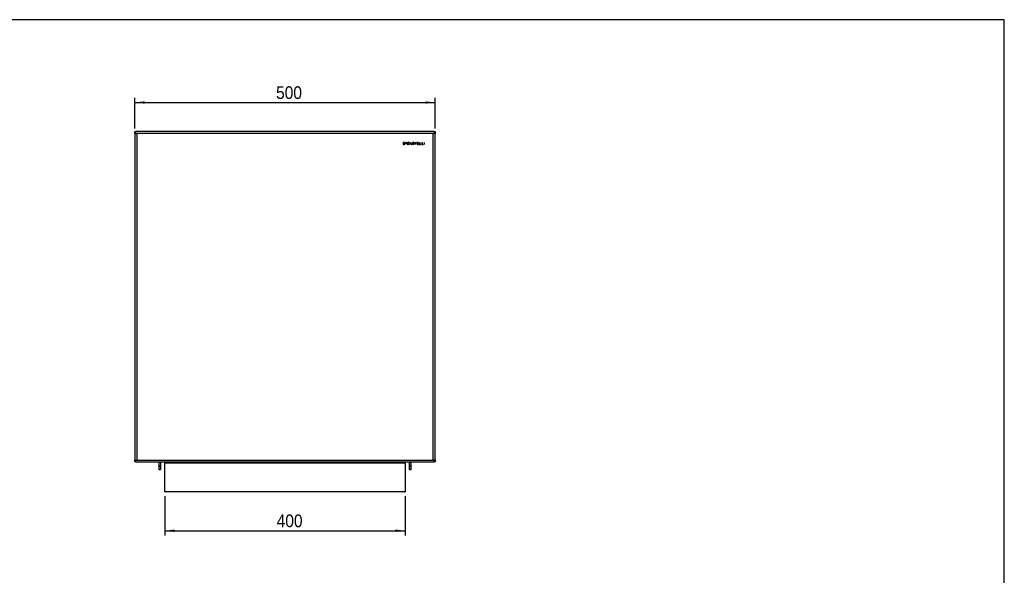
# Model space of a CAD drawing. Header units: millimetres. Extents: x 42 to 3322, y 70 to 2366.
# Tile 3 of 3: x 1682 to 3322, y 1441 to 2366. Entities that reach past the tile are written whole.
import ezdxf

# ---------------------------------------------------------------- set-up
doc = ezdxf.new("R2010")
doc.units = ezdxf.units.MM
doc.header["$LTSCALE"] = 8
doc.linetypes.add('SLD-Solido', pattern=[0])
doc.layers.add('QUOTE', color=1, linetype='SLD-Solido')
doc.layers.add('SCHIZZI', color=9, linetype='Continuous')
doc.styles.add('SLDTEXTSTYLE3', font='GOTHIC.TTF', dxfattribs={"width": 0.913})
doc.dimstyles.new('SLDDIMSTYLE0', dxfattribs={"dimtxt": 21.166667, "dimasz": 16, "dimexe": 0, "dimexo": 0.0625, "dimgap": 5.291667, "dimtad": 1, "dimdec": 1, "dimrnd": 1e-09, "dimzin": 12, "dimdsep": 46, "dimtxsty": 'SLDTEXTSTYLE3', "dimsah": 1, "dimcen": 0.09, "dimadec": 0, "dimazin": 3, "dimtfac": 1, "dimtdec": 1, "dimtofl": 0, "dimtmove": 0, "dimatfit": 3, "dimfxl": 1, "dimfrac": 2, "dimtolj": 1, "dimtzin": 12, "dimarcsym": 0})

# ---------------------------------------------------------------- blocks, each defined once
blk = doc.blocks.new('_D_4')
at = {"layer": 'QUOTE', "transparency": 16777216}
for p, q in [((1874.2, 2184.9), (1874.2, 2236.3)), ((2374.2, 2184.9), (2374.2, 2236.3)), ((1874.2, 2228.3), (2374.2, 2228.3))]:
    blk.add_line(p, q, dxfattribs=at)
for points in [[(1874.2, 2228.3), (1890.2, 2226.3), (1890.2, 2230.3)], [(2374.2, 2228.3), (2358.2, 2230.3), (2358.2, 2226.3)]]:
    blk.add_solid(points, dxfattribs=at)
at = {"layer": 'QUOTE', "transparency": 16777216, "insert": (2109.3, 2255.3), "char_height": 21.17, "attachment_point": 1, "style": 'SLDTEXTSTYLE3'}
blk.add_mtext('500', dxfattribs=at)
blk = doc.blocks.new('_D_5')
at = {"layer": 'QUOTE', "transparency": 16777216}
for p, q in [((1924.2, 1572.9), (1924.2, 1507.3)), ((2324.2, 1572.9), (2324.2, 1507.3)), ((1924.2, 1515.3), (2324.2, 1515.3))]:
    blk.add_line(p, q, dxfattribs=at)
for points in [[(1924.2, 1515.3), (1940.2, 1513.3), (1940.2, 1517.3)], [(2324.2, 1515.3), (2308.2, 1517.3), (2308.2, 1513.3)]]:
    blk.add_solid(points, dxfattribs=at)
at = {"layer": 'QUOTE', "transparency": 16777216, "insert": (2110.3, 1542.4), "char_height": 21.17, "attachment_point": 1, "style": 'SLDTEXTSTYLE3'}
blk.add_mtext('400', dxfattribs=at)

msp = doc.modelspace()

# ---------------------------------------------------------------- linework, layer by layer
for p, q in [((1874.19, 2179.93), (1875.19, 2179.93)), ((1874.19, 2178.43), (1874.19, 2179.93)), ((1874.19, 2177.43), (1874.19, 2177.93)), ((1874.19, 2177.93), (1875.69, 2177.93)), ((1874.19, 2176.93), (1874.19, 2177.43)), ((1874.19, 2176.93), (1874.19, 1632.93)), ((1874.19, 2176.93), (1875.69, 2176.93)), ((1875.19, 2179.93), (1875.69, 2179.93)), ((1875.69, 2176.93), (1875.69, 2179.93)), ((2372.69, 2179.93), (1875.69, 2179.93)), ((1875.69, 2176.93), (1877.19, 2176.93)), ((2371.19, 2176.93), (1877.19, 2176.93)), ((1877.19, 2176.93), (1877.19, 1632.93)), ((2372.69, 2176.93), (2371.19, 2176.93)), ((2371.19, 1632.93), (2371.19, 2176.93)), ((2372.69, 2179.93), (2372.69, 2176.93)), ((2372.69, 2179.93), (2373.19, 2179.93)), ((2372.69, 2177.93), (2374.19, 2177.93)), ((2372.69, 2176.93), (2374.19, 2176.93)), ((2373.19, 2179.93), (2374.19, 2179.93)), ((2374.19, 2179.93), (2374.19, 2178.43)), ((2374.19, 2177.93), (2374.19, 2177.43)), ((2374.19, 2177.43), (2374.19, 2176.93)), ((2374.19, 1632.93), (2374.19, 2176.93)), ((2321.19, 2161.9), (2321.19, 2158.5)), ((2322.51, 2161.9), (2321.19, 2161.9)), ((2321.19, 2158.5), (2322.74, 2158.5)), ((2321.62, 2161.47), (2321.62, 2158.93)), ((2322.51, 2161.47), (2321.62, 2161.47)), ((2321.62, 2158.93), (2322.7, 2158.93)), ((2325.25, 2161.9), (2325.25, 2159.99)), ((2326.64, 2161.9), (2325.25, 2161.9)), ((2325.25, 2159.99), (2326.64, 2159.99)), ((2326.64, 2161.64), (2325.52, 2161.64)), ((2325.52, 2161.64), (2325.52, 2161.08)), ((2326.64, 2161.08), (2325.52, 2161.08)), ((2326.64, 2160.82), (2325.52, 2160.82)), ((2325.52, 2160.82), (2325.52, 2160.25)), ((2325.52, 2160.25), (2326.64, 2160.25)), ((2326.64, 2161.9), (2326.64, 2161.64)), ((2326.64, 2160.82), (2326.64, 2161.08)), ((2326.64, 2159.99), (2326.64, 2160.25)), ((2328.41, 2158.76), (2327.98, 2157.8)), ((2328.45, 2157.8), (2327.98, 2157.8)), ((2328.8, 2158.58), (2328.45, 2157.8)), ((2329.64, 2161.51), (2328.59, 2159.16)), ((2330.04, 2161.34), (2328.97, 2158.97)), ((2330.18, 2162.69), (2329.82, 2161.9)), ((2330.04, 2161.34), (2330.21, 2161.73)), ((2330.65, 2162.69), (2330.18, 2162.69)), ((2330.65, 2162.69), (2330.21, 2161.73)), ((2330.56, 2161.46), (2330.28, 2161.13)), ((2330.57, 2159), (2330.29, 2159.33)), ((2331.85, 2158.5), (2333.38, 2161.96)), ((2331.85, 2158.5), (2332.32, 2158.5)), ((2332.32, 2158.5), (2332.8, 2159.59)), ((2332.8, 2159.59), (2334.43, 2159.59)), ((2333.38, 2161.96), (2333.85, 2161.96)), ((2333.85, 2161.96), (2335.37, 2158.5)), ((2334.43, 2159.59), (2334.9, 2158.5)), ((2334.9, 2158.5), (2335.37, 2158.5)), ((2336.33, 2159.44), (2336.76, 2159.44)), ((2338.51, 2161.02), (2338.94, 2161.02)), ((2340.13, 2161.91), (2342.92, 2161.91)), ((2340.13, 2161.91), (2340.13, 2161.48)), ((2340.13, 2161.48), (2341.25, 2161.48)), ((2341.25, 2158.5), (2341.25, 2161.48)), ((2341.25, 2158.5), (2341.8, 2158.5)), ((2341.8, 2161.48), (2342.92, 2161.48)), ((2341.8, 2161.48), (2341.8, 2158.5)), ((2342.92, 2161.91), (2342.92, 2161.48)), ((2344.28, 2161.89), (2344.28, 2158.5)), ((2346.78, 2161.89), (2344.28, 2161.89)), ((2344.28, 2158.5), (2346.78, 2158.5)), ((2346.78, 2161.47), (2344.71, 2161.47)), ((2344.71, 2161.47), (2344.71, 2160.41)), ((2344.71, 2160.41), (2346.78, 2160.41)), ((2344.71, 2159.98), (2346.78, 2159.98)), ((2344.71, 2159.98), (2344.71, 2158.93)), ((2344.71, 2158.93), (2346.78, 2158.93)), ((2346.78, 2161.89), (2346.78, 2161.47)), ((2346.78, 2160.41), (2346.78, 2159.98)), ((2346.78, 2158.5), (2346.78, 2158.93)), ((2348.29, 2161.91), (2348.29, 2158.5)), ((2348.29, 2161.91), (2348.71, 2161.91)), ((2348.29, 2158.5), (2350.66, 2158.5)), ((2348.71, 2161.91), (2348.71, 2158.93)), ((2348.71, 2158.93), (2350.66, 2158.93)), ((2350.66, 2158.5), (2350.66, 2158.93)), ((2351.99, 2161.91), (2351.99, 2158.5)), ((2351.99, 2161.91), (2352.42, 2161.91)), ((2351.99, 2158.5), (2354.36, 2158.5)), ((2352.42, 2161.91), (2352.42, 2158.93)), ((2352.42, 2158.93), (2354.36, 2158.93)), ((2354.36, 2158.5), (2354.36, 2158.93)), ((2355.76, 2161.93), (2355.76, 2158.5)), ((2355.76, 2161.93), (2356.19, 2161.93)), ((2355.76, 2158.5), (2356.19, 2158.5)), ((2356.19, 2161.93), (2356.19, 2158.5)), ((1875.69, 1632.93), (1874.19, 1632.93)), ((1874.19, 1632.43), (1874.19, 1632.93)), ((1874.19, 1631.93), (1874.19, 1632.43)), ((1875.69, 1631.93), (1874.19, 1631.93)), ((1874.19, 1631.43), (1875.19, 1631.43)), ((1874.19, 1629.93), (1874.19, 1631.43)), ((1875.19, 1629.93), (1874.19, 1629.93)), ((1875.69, 1631.43), (1875.19, 1631.43)), ((1875.69, 1629.93), (1875.19, 1629.93)), ((1875.69, 1629.93), (1875.69, 1632.93)), ((1875.69, 1632.93), (1877.19, 1632.93)), ((1875.69, 1629.93), (2372.69, 1629.93)), ((1877.19, 1632.93), (2371.19, 1632.93)), ((1914.69, 1624.13), (1914.69, 1629.52)), ((1916.69, 1629.52), (1914.69, 1629.52)), ((1914.69, 1623.92), (1914.69, 1624.13)), ((1914.69, 1617.32), (1914.69, 1623.92)), ((1916.69, 1629.52), (1916.69, 1623.14)), ((1924.19, 1629.93), (1924.19, 1628.43)), ((1924.19, 1628.43), (2324.19, 1628.43)), ((1924.19, 1580.93), (1924.19, 1628.43)), ((2324.19, 1628.43), (2324.19, 1629.93)), ((2324.19, 1628.43), (2324.19, 1580.93)), ((2331.69, 1623.14), (2331.69, 1629.52)), ((2331.69, 1629.52), (2333.69, 1629.52)), ((2333.69, 1629.52), (2333.69, 1624.13)), ((2333.69, 1624.13), (2333.69, 1623.92)), ((2333.69, 1623.92), (2333.69, 1617.32)), ((2372.69, 1632.93), (2371.19, 1632.93)), ((2372.69, 1632.93), (2372.69, 1629.93)), ((2374.19, 1632.93), (2372.69, 1632.93)), ((2374.19, 1631.93), (2372.69, 1631.93)), ((2373.19, 1631.43), (2372.69, 1631.43)), ((2373.19, 1629.93), (2372.69, 1629.93)), ((2373.19, 1631.43), (2374.19, 1631.43)), ((2374.19, 1629.93), (2373.19, 1629.93)), ((2374.19, 1632.93), (2374.19, 1632.43)), ((2374.19, 1632.43), (2374.19, 1631.93)), ((2374.19, 1631.43), (2374.19, 1629.93)), ((1916.69, 1623.14), (1914.69, 1623.14)), ((1914.69, 1623.13), (1916.69, 1623.13)), ((1916.69, 1622.92), (1914.69, 1622.92)), ((1914.69, 1622.91), (1916.69, 1622.91)), ((1914.69, 1616.52), (1914.69, 1617.32)), ((1916.69, 1617.29), (1914.69, 1617.29)), ((1916.69, 1616.52), (1914.69, 1616.52)), ((1916.69, 1623.13), (1916.69, 1623.14)), ((1916.69, 1623.13), (1916.69, 1622.92)), ((1916.69, 1622.92), (1916.69, 1622.91)), ((1916.69, 1622.91), (1916.69, 1617.29)), ((1916.69, 1616.52), (1916.69, 1617.29)), ((2333.69, 1623.14), (2331.69, 1623.14)), ((2331.69, 1623.14), (2331.69, 1623.13)), ((2331.69, 1622.92), (2331.69, 1623.13)), ((2331.69, 1623.13), (2333.69, 1623.13)), ((2331.69, 1622.91), (2331.69, 1622.92)), ((2333.69, 1622.92), (2331.69, 1622.92)), ((2331.69, 1617.29), (2331.69, 1622.91)), ((2331.69, 1622.91), (2333.69, 1622.91)), ((2333.69, 1617.29), (2331.69, 1617.29)), ((2331.69, 1617.29), (2331.69, 1616.52)), ((2333.69, 1616.52), (2331.69, 1616.52)), ((2333.69, 1617.32), (2333.69, 1616.52)), ((1924.19, 1579.93), (1924.19, 1580.93)), ((1925.13, 1579.93), (1924.19, 1579.93)), ((2323.19, 1579.93), (1925.19, 1579.93)), ((2324.19, 1579.93), (2323.26, 1579.93)), ((2324.19, 1580.93), (2324.19, 1579.93))]:
    msp.add_line(p, q)
at = {"flags": 128}
for points in [[(1916.73, 1629.93), (1916.73, 1629.91), (1916.69, 1629.52)], [(2331.69, 1629.52), (2331.65, 1629.91), (2331.65, 1629.93)]]:
    msp.add_lwpolyline(points, dxfattribs=at)
for centre, radius, start, end in [((1877.19, 2176.93), 3, 120, 180), ((2371.19, 2176.93), 3, 0, 60), ((2322.38, 2156.57), 5.33, 86.47196, 88.58292), ((2322.38, 2156.57), 4.9, 86.47196, 88.52222), ((2322.62, 2160.1), 1.37, 42.05578, 87.21722), ((2322.59, 2160.32), 1.4, 274.50484, 328.94352), ((2322.62, 2160.1), 1.8, 41.93743, 87.04266), ((2322.59, 2160.32), 1.83, 274.50484, 329.25625), ((2322.69, 2160.19), 1.25, 331.62382, 41.06784), ((2322.69, 2160.19), 1.68, 331.2789, 41.19481), ((2329.37, 2160.23), 1.74, 112.87146, 191.11359), ((2329.32, 2160.17), 1.68, 189.3881, 237.26772), ((2329.37, 2160.23), 1.31, 112.92916, 191.11359), ((2329.32, 2160.17), 1.25, 188.8398, 234.29697), ((2329.34, 2160.27), 1.7, 73.7445, 112.51885), ((2329.32, 2160.17), 1.68, 251.94928, 263.50791), ((2329.34, 2160.27), 1.27, 76.45208, 112.45962), ((2329.32, 2160.17), 1.25, 254.07916, 263.84283), ((2329.37, 2160.14), 1.65, 261.55891, 316.59558), ((2329.37, 2160.14), 1.22, 261.21765, 318.76937), ((2329.34, 2160.27), 1.27, 42.61356, 57.07458), ((2329.34, 2160.27), 1.7, 44.36983, 59.27782), ((2337.25, 2159.44), 0.926, 179.90306, 233.76154), ((2337.39, 2161.04), 0.89, 121.14894, 247.4496), ((2337.68, 2160.23), 1.82, 237.55454, 303.36392), ((2337.26, 2159.44), 0.507, 180.08234, 229.80951), ((2337.73, 2160.52), 1.51, 59.48517, 121.82724), ((2337.39, 2161.04), 0.461, 120.85878, 247.20263), ((2337.68, 2160.23), 1.4, 237.6212, 301.83314), ((2338.41, 2163.53), 3.58, 247.7152, 258.82596), ((2337.73, 2160.52), 1.08, 59.48517, 121.97298), ((2338.41, 2163.53), 3.15, 247.71525, 258.82559), ((2336.68, 2154.94), 5.18, 70.50823, 78.41727), ((2337.05, 2156.48), 4.03, 68.30361, 79.23998), ((2337.91, 2160.96), 0.606, 5.27118, 52.64426), ((2338.26, 2159.47), 0.38, 14.4303, 68.06666), ((2338.08, 2159.49), 0.561, 307.76961, 7.89828), ((2337.92, 2160.97), 1.03, 2.96023, 55.79581), ((2338.3, 2159.49), 0.77, 11.7669, 71.96834), ((2338.08, 2159.49), 0.99, 307.76961, 9.16956), ((1877.19, 1632.93), 3, 180, 240), ((1922.69, 1628.43), 1.5, 0, 86.9993), ((2325.69, 1628.43), 1.5, 93.0007, 180), ((2371.19, 1632.93), 3, 300, 0), ((1925.19, 1580.93), 1, 180, 270), ((2323.19, 1580.93), 1, 270, 0)]:
    msp.add_arc(centre, radius, start, end)
at = {"layer": 'SCHIZZI'}
msp.add_line((3322.1, 2366.17), (42.26, 2366.17), dxfattribs=at)
at = {"layer": 'SCHIZZI', "color": 7, "true_color": 0xffffff}
msp.add_line((3322.26, 70.17), (3322.1, 2366.17), dxfattribs=at)

# ---------------------------------------------------------------- dimensions: what is measured, and where the dimension line sits
at = {"layer": 'QUOTE'}
for base, p1, p2, picture, middle in [((2374.19, 2228.31), (1874.19, 2176.93), (2374.19, 2176.93), '_D_4', (2132.74, 2228.31)), ((2324.19, 1515.32), (1924.19, 1580.93), (2324.19, 1580.93), '_D_5', (2133.75, 1515.32))]:
    dim = msp.add_linear_dim(base=base, p1=p1, p2=p2, dimstyle='SLDDIMSTYLE0', dxfattribs=at)
    dim.commit()
    dim.dimension.update_dxf_attribs({"geometry": picture, "text_midpoint": middle, "dimtype": 160})

doc.saveas('drawing.dxf')
